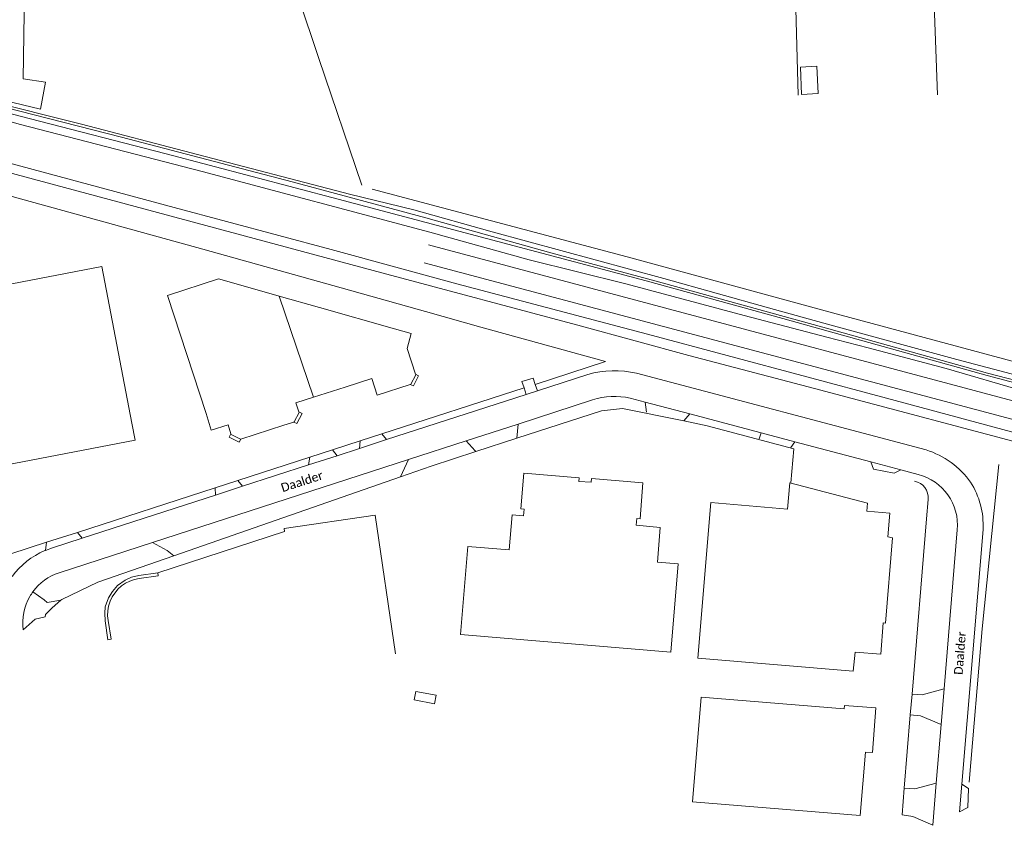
# Model space of a CAD drawing. Extents: x 177628 to 188968, y 384226 to 390673.
# Tile 48 of 256: x 181457 to 181739, y 385480 to 385710. Entities that reach past the tile are written whole.
import ezdxf

# ---------------------------------------------------------------- set-up
doc = ezdxf.new("R2010")
doc.units = 0
for name, color, linetype, lineweight in [('B01_T', 14, 'Continuous', 9), ('B07_D', 14, 'Continuous', 9), ('B14_F', 14, 'Continuous', 9), ('Q01_T', 253, 'Continuous', 9), ('Q19_F', 253, 'Continuous', 9), ('T02_F', 253, 'RASTER', 9), ('T03_F', 253, 'Continuous', 9), ('T03_T', 253, 'Continuous', 9), ('T04_F', 253, 'HAAG', 9), ('T04_T', 253, 'HAAG', 9), ('T07_F', 253, 'Continuous', 9), ('T09_F', 253, 'Continuous', 9), ('T22_F', 253, 'Continuous', 9), ('V00_F', 8, 'Continuous', 9), ('V00_T', 8, 'Continuous', 9), ('W01_F', 253, 'Continuous', 9), ('Z06', 7, 'Continuous', 9)]:
    doc.layers.add(name, color=color, linetype=linetype, lineweight=lineweight)
doc.styles.add('Legend', font='calibri.ttf')
doc.linetypes.add('HAAG', pattern='A,4,-1,[5,TOPOCAD.SHX,S=0.35,R=0,X=-0.35,Y=-0.35],-1', length=6)
doc.linetypes.add('RASTER', pattern='A,4,-1,[4,TOPOCAD.SHX,S=0.5,R=0,X=-0.5,Y=0],-1', length=6)

msp = doc.modelspace()

# ---------------------------------------------------------------- linework, layer by layer
at = {"layer": 'B01_T', "linetype": 'Continuous'}
for points in [[(181480.626, 385639.508), (181406.234, 385625.216)], [(181480.626, 385639.508), (181489.196, 385594.739)], [(181519.631, 385634.34), (181513.965, 385635.948), (181499.334, 385631.208), (181510.357, 385597.453)], [(181531.309, 385631.027), (181519.631, 385634.34)], [(181542.755, 385627.779), (181531.309, 385631.027)], [(181564.203, 385621.694), (181542.755, 385627.779)], [(181564.203, 385621.694), (181569.02, 385620.355), (181567.835, 385616.091), (181570.238, 385608.671)], [(181568.753, 385605.782), (181569.654, 385605.351), (181571.124, 385608.216), (181570.238, 385608.671)], [(181570.238, 385608.671), (181570.287, 385608.518), (181568.903, 385605.831), (181568.753, 385605.782)], [(181550.101, 385605.051), (181557.737, 385607.519), (181559.303, 385602.72), (181568.753, 385605.782)], [(181541.054, 385602.127), (181550.101, 385605.051)], [(181536.887, 385597.92), (181536.051, 385600.51), (181541.054, 385602.127)], [(181517.485, 385591.667), (181516.667, 385594.216), (181511.875, 385592.689), (181510.357, 385597.453)], [(181535.421, 385595.027), (181536.325, 385594.585), (181537.805, 385597.445), (181536.887, 385597.92)], [(181536.887, 385597.92), (181536.943, 385597.748), (181535.581, 385595.078), (181535.421, 385595.027)], [(181489.196, 385594.739), (181490.134, 385589.827), (181440.498, 385580.349), (181440.14, 385582.429), (181435.958, 385581.618), (181436.873, 385576.874), (181416.241, 385572.933), (181415.303, 385577.844)], [(181520.359, 385590.189), (181532.627, 385594.13)], [(181532.627, 385594.13), (181535.421, 385595.027)], [(181520.359, 385590.189), (181519.87, 385589.255), (181517.003, 385590.727), (181517.485, 385591.667)], [(181520.359, 385590.189), (181520.199, 385590.138), (181517.544, 385591.483), (181517.485, 385591.667)], [(181645.261, 385554.512), (181639.373, 385555.026), (181640.176, 385564.973), (181633.295, 385565.562), (181633.489, 385567.539), (181634.398, 385567.436), (181635.199, 385577.645), (181620.539, 385578.93), (181620.448, 385577.884), (181616.943, 385578.103), (181617.03, 385579.149), (181601.164, 385580.468), (181600.323, 385570.282), (181601.294, 385570.197), (181601.061, 385568.218), (181597.841, 385568.511), (181597.021, 385558.547), (181585.153, 385559.525), (181583.069, 385534.358), (181643.167, 385529.324), (181645.261, 385554.512)], [(181677.201, 385577.728), (181676.57, 385570.189), (181654.642, 385572.028), (181650.891, 385527.588), (181695.342, 385523.857), (181695.851, 385529.313), (181703.178, 385528.742), (181703.877, 385537.694), (181704.525, 385537.644), (181706.566, 385561.958), (181705.215, 385562.215), (181705.794, 385569.061), (181699.196, 385569.619), (181699.446, 385571.845), (181677.201, 385577.728)], [(181564.55, 385528.852), (181558.728, 385568.467), (181532.66, 385564.634), (181532.773, 385563.746), (181496.559, 385552.004)], [(181496.559, 385552.004), (181491.193, 385551.206), (181489.026, 385550.723), (181487.22, 385549.899), (181485.039, 385548.333), (181483.587, 385546.695), (181482.518, 385544.838), (181481.586, 385542.27), (181481.414, 385540.457), (181481.555, 385538.314), (181482.321, 385532.819)], [(181496.559, 385552.004), (181496.7, 385551.101), (181491.246, 385550.349), (181489.88, 385550.083), (181488.565, 385549.634), (181487.327, 385549.015), (181486.186, 385548.227), (181485.147, 385547.304), (181483.526, 385545.097), (181482.925, 385543.847), (181482.5, 385542.488), (181482.281, 385541.121), (181482.245, 385539.732), (181482.392, 385538.349), (181483.25, 385532.992), (181482.321, 385532.819)], [(181651.917, 385516.516), (181649.426, 385486.62), (181697.28, 385482.632), (181698.826, 385500.806), (181700.82, 385500.648), (181701.825, 385513.385), (181692.853, 385514.093), (181692.774, 385513.096), (181651.917, 385516.516)]]:
    msp.add_lwpolyline(points, dxfattribs=at)
at = {"layer": 'B07_D', "linetype": 'Continuous'}
msp.add_lwpolyline([(181541.054, 385602.127), (181531.309, 385631.027)], dxfattribs=at)
at = {"layer": 'B14_F', "linetype": 'Continuous'}
for points in [[(181684.907, 385696.64), (181685.271, 385688.851), (181680.589, 385688.632), (181680.225, 385696.42), (181684.907, 385696.64)], [(181569.839, 385515.685), (181570.297, 385518.106), (181576.144, 385517), (181575.686, 385514.579), (181569.839, 385515.685)]]:
    msp.add_lwpolyline(points, dxfattribs=at)
at = {"layer": 'Q01_T', "linetype": 'Continuous'}
for points in [[(181573.925, 385645.645), (181797.302, 385586.03), (181827.531, 385578.047)], [(181572.685, 385640.51), (181828.44, 385572.563)]]:
    msp.add_lwpolyline(points, dxfattribs=at)
at = {"layer": 'Q19_F', "linetype": 'Continuous'}
for points in [[(181574.682, 385582.475), (181565.972, 385579.442)], [(181565.972, 385579.442), (181501.192, 385556.882)], [(181501.192, 385556.882), (181479.408, 385549.295), (181469.127, 385544.351), (181468.888, 385544.144)], [(181468.888, 385544.144), (181466.349, 385541.946), (181464.491, 385540.05), (181464.381, 385539.392)]]:
    msp.add_lwpolyline(points, dxfattribs=at)
at = {"layer": 'T02_F', "linetype": 'RASTER'}
msp.add_lwpolyline([(181458.495, 385718.1), (181458.058, 385693.067), (181464.523, 385692.155), (181463.01, 385684.392), (181449.863, 385687.563)], dxfattribs=at)
at = {"layer": 'T03_F', "linetype": 'Continuous'}
for points in [[(181410.829, 385592.328), (181397.891, 385660.592), (181428.17, 385666.843), (181458.389, 385658.46), (181509.425, 385644.396), (181546.587, 385634.047), (181573.127, 385626.614), (181588.886, 385622.164)], [(181736.988, 385582.919), (181732.191, 385536.009), (181728.515, 385492.163)]]:
    msp.add_lwpolyline(points, dxfattribs=at)
at = {"layer": 'T03_T', "linetype": 'Continuous'}
for points in [[(181604.471, 385605.814), (181624.548, 385612.324), (181588.886, 385622.164)], [(181601.263, 385604.769), (181600.665, 385606.585), (181603.88, 385607.617), (181604.471, 385605.814)], [(181560.601, 385591.646), (181601.263, 385604.769)], [(181599.226, 385590.448), (181623.372, 385598.292), (181629.351, 385598.957), (181646.932, 385595.364)], [(181677.469, 385577.657), (181678.328, 385587.404), (181653.564, 385594.008), (181646.932, 385595.364)], [(181410.829, 385592.328), (181415.847, 385564.736), (181449.237, 385555.7), (181464.742, 385560.695)], [(181554.384, 385589.639), (181560.601, 385591.646)], [(181546.47, 385587.085), (181554.384, 385589.639)], [(181587.493, 385586.637), (181599.226, 385590.448)], [(181539.989, 385584.985), (181546.47, 385587.085)], [(181574.682, 385582.475), (181587.493, 385586.637)], [(181519.459, 385578.333), (181539.989, 385584.985)], [(181513, 385576.24), (181519.459, 385578.333)], [(181473.589, 385563.545), (181513, 385576.24)], [(181464.742, 385560.695), (181473.589, 385563.545)]]:
    msp.add_lwpolyline(points, dxfattribs=at)
at = {"layer": 'T04_F', "linetype": 'HAAG'}
for points in [[(181677.772, 385755.445), (181679.601, 385688.373)], [(181719.443, 385688.503), (181717.158, 385750.655)], [(181557.849, 385661.575), (181630.765, 385642.233), (181689.42, 385626.263), (181764.51, 385606.092), (181815.007, 385591.638), (181802.059, 385651.191)], [(181716.308, 385567.386), (181716.74, 385572.938)]]:
    msp.add_lwpolyline(points, dxfattribs=at)
msp.add_arc((181712.016, 385573.48), 4.755, 353.45477, 80.15513, dxfattribs=at)
at = {"layer": 'T04_T', "linetype": 'HAAG'}
for points in [[(181716.308, 385567.386), (181712.145, 385517.35)], [(181712.145, 385517.35), (181711.654, 385511.449)], [(181711.654, 385511.449), (181709.908, 385490.474)], [(181709.908, 385490.474), (181709.276, 385482.879)]]:
    msp.add_lwpolyline(points, dxfattribs=at)
at = {"layer": 'T07_F', "linetype": 'Continuous'}
msp.add_lwpolyline([(181546.062, 385718.682), (181536.728, 385716.543), (181542.612, 385698.828), (181554.884, 385662.718)], dxfattribs=at)
at = {"layer": 'T09_F', "linetype": 'Continuous'}
for points in [[(181754.391, 385588.538), (181745.489, 385590.95), (181704.803, 385601.902), (181636.559, 385620.139), (181582.043, 385634.544), (181546.085, 385644.285), (181501.283, 385656.291), (181454.947, 385668.764), (181416.514, 385678.214), (181392.288, 385684.92), (181333.396, 385700.884), (181286.065, 385713.228), (181240.373, 385725.408), (181187.108, 385739.412), (181132.351, 385754.004), (181065.634, 385771.267)], [(181428.695, 385687.971), (181457.364, 385680.04), (181509.25, 385666.594), (181574.375, 385649.273), (181602.695, 385641.347), (181630.392, 385634.506), (181664.151, 385625.52), (181687.764, 385619.32)], [(181688.67, 385622.821), (181671.129, 385627.63), (181641.25, 385636.016), (181592.184, 385649.364), (181569.715, 385655.636), (181551.379, 385660.119), (181506.121, 385671.891), (181474.784, 385680.116), (181446.999, 385687.088)], [(181785.271, 385597.041), (181724.962, 385612.872), (181688.67, 385622.821)], [(181687.764, 385619.32), (181699.602, 385616.212), (181721.896, 385610.301), (181766.32, 385597.411), (181784.208, 385592.992)]]:
    msp.add_lwpolyline(points, dxfattribs=at)
at = {"layer": 'T22_F', "linetype": 'Continuous'}
for points in [[(181701.125, 385581.576), (181707.02, 385580.459)], [(181728.091, 385484.915), (181728.258, 385490.352)]]:
    msp.add_lwpolyline(points, dxfattribs=at)
at = {"layer": 'V00_F', "linetype": 'Continuous'}
for points in [[(181604.471, 385605.814), (181605.054, 385603.956)], [(181601.899, 385602.927), (181601.263, 385604.769)], [(181636.223, 385597.89), (181635.899, 385600.727)], [(181646.932, 385595.364), (181648.605, 385597.359)], [(181599.226, 385590.448), (181599.527, 385594.478)], [(181561.983, 385590.017), (181560.601, 385591.646)], [(181668.411, 385590.284), (181669.041, 385591.942)], [(181554.256, 385587.518), (181554.384, 385589.639)], [(181587.272, 385586.841), (181584.707, 385589.681)], [(181677.512, 385587.778), (181678.657, 385589.393)], [(181547.807, 385585.432), (181546.47, 385587.085)], [(181587.272, 385586.841), (181587.493, 385586.637)], [(181539.68, 385582.803), (181539.989, 385584.985)], [(181565.972, 385579.442), (181568.202, 385584.338)], [(181700.327, 385583.649), (181701.125, 385581.576)], [(181708.923, 385581.371), (181707.02, 385580.459)], [(181520.83, 385576.707), (181519.459, 385578.333)], [(181513.086, 385574.202), (181513, 385576.24)], [(181473.589, 385563.545), (181474.984, 385561.879)], [(181464.46, 385558.403), (181464.742, 385560.695)], [(181495.036, 385560.655), (181499.286, 385558.382)], [(181499.286, 385558.382), (181501.192, 385556.882)], [(181464.086, 385544.223), (181460.864, 385546.546)], [(181464.086, 385544.223), (181465.003, 385543.555), (181468.888, 385544.144)], [(181461.541, 385538.789), (181461.503, 385538.784), (181458.149, 385535.727)], [(181461.541, 385538.789), (181464.381, 385539.392)], [(181721.303, 385518.886), (181715.066, 385517.137), (181712.145, 385517.35)], [(181711.654, 385511.449), (181714.536, 385511.159), (181720.454, 385508.68)], [(181719.057, 385491.886), (181712.945, 385490.272), (181709.908, 385490.474)], [(181728.258, 385490.352), (181726.379, 385491.578)], [(181728.091, 385484.915), (181725.724, 385483.712)], [(181709.276, 385482.879), (181712.38, 385482.356), (181718.058, 385479.879)]]:
    msp.add_lwpolyline(points, dxfattribs=at)
at = {"layer": 'V00_T', "linetype": 'Continuous'}
for points in [[(181619.466, 385608.658), (181605.054, 385603.956)], [(181716.158, 385587.067), (181633.407, 385608.968)], [(181601.899, 385602.927), (181561.983, 385590.017)], [(181605.054, 385603.956), (181601.899, 385602.927)], [(181599.527, 385594.478), (181620.781, 385601.358)], [(181631.623, 385601.86), (181635.899, 385600.727)], [(181635.899, 385600.727), (181648.605, 385597.359)], [(181648.605, 385597.359), (181669.041, 385591.942)], [(181584.707, 385589.681), (181599.527, 385594.478)], [(181669.041, 385591.942), (181678.657, 385589.393)], [(181561.983, 385590.017), (181554.256, 385587.518)], [(181568.202, 385584.338), (181584.707, 385589.681)], [(181678.657, 385589.393), (181700.327, 385583.649)], [(181547.807, 385585.432), (181539.68, 385582.803)], [(181554.256, 385587.518), (181547.807, 385585.432)], [(181495.036, 385560.655), (181568.202, 385584.338)], [(181539.68, 385582.803), (181520.83, 385576.707)], [(181700.327, 385583.649), (181708.923, 385581.371)], [(181708.923, 385581.371), (181713.858, 385580.063)], [(181513.086, 385574.202), (181474.984, 385561.879)], [(181520.83, 385576.707), (181513.086, 385574.202)], [(181725.078, 385564.253), (181721.303, 385518.886)], [(181726.379, 385491.578), (181732.44, 385564.395)], [(181474.984, 385561.879), (181466.482, 385559.129), (181464.46, 385558.403)], [(181468.377, 385552.025), (181495.036, 385560.655)], [(181464.46, 385558.403), (181464.278, 385558.338)], [(181721.303, 385518.886), (181720.454, 385508.68)], [(181720.454, 385508.68), (181719.057, 385491.886)], [(181719.057, 385491.886), (181718.058, 385479.879)], [(181725.724, 385483.712), (181726.379, 385491.578)]]:
    msp.add_lwpolyline(points, dxfattribs=at)
for centre, radius, start, end in [((181627.041, 385581.614), 28.085, 76.89942, 105.64829), ((181627.134, 385581.474), 20.874, 77.58236, 107.7196), ((181709.032, 385563.816), 24.318, 35.24574, 72.95945), ((181710.24, 385565.609), 14.9, 354.77943, 75.94549), ((181709.513, 385565.545), 22.956, 357.12939, 32.41516), ((181472.984, 385537.811), 22.297, 112.98298, 143.92289), ((181472.855, 385537.995), 14.728, 107.69978, 144.50446), ((181473.077, 385537.861), 14.986, 144.58389, 150.39857), ((181473.151, 385537.699), 15.131, 150.00154, 187.48721)]:
    msp.add_arc(centre, radius, start, end, dxfattribs=at)
at = {"layer": 'W01_F', "linetype": 'Continuous'}
for points in [[(181688.21, 385621.02), (181675.255, 385624.622), (181636.202, 385635.363), (181548.166, 385658.698), (181498.936, 385671.681), (181459.807, 385681.776), (181418.779, 385692.43)], [(181440.3, 385688.097), (181486.18, 385676.36), (181535.005, 385663.631), (181573.184, 385653.354), (181608.915, 385643.353), (181639.019, 385635.312), (181688.344, 385621.632)], [(181753.759, 385586.204), (181750.288, 385587.127), (181684.235, 385604.635), (181648.315, 385614.092), (181617.667, 385622.424), (181560.649, 385637.633), (181485.118, 385657.932), (181431.876, 385672.199), (181429.637, 385671.719)], [(181784.651, 385594.787), (181733.649, 385608.385), (181688.21, 385621.02)], [(181688.344, 385621.632), (181733.74, 385609.042), (181784.94, 385595.779)]]:
    msp.add_lwpolyline(points, dxfattribs=at)

# ---------------------------------------------------------------- texts
at = {"layer": 'Z06', "linetype": 'Continuous', "style": 'Legend'}
for rotation, p in [(17.94556, (181532.274, 385574.998)), (85.35528, (181726.573, 385522.767))]:
    msp.add_text('Daalder', height=2.5, rotation=rotation, dxfattribs=at).set_placement(p)

doc.saveas('drawing.dxf')
